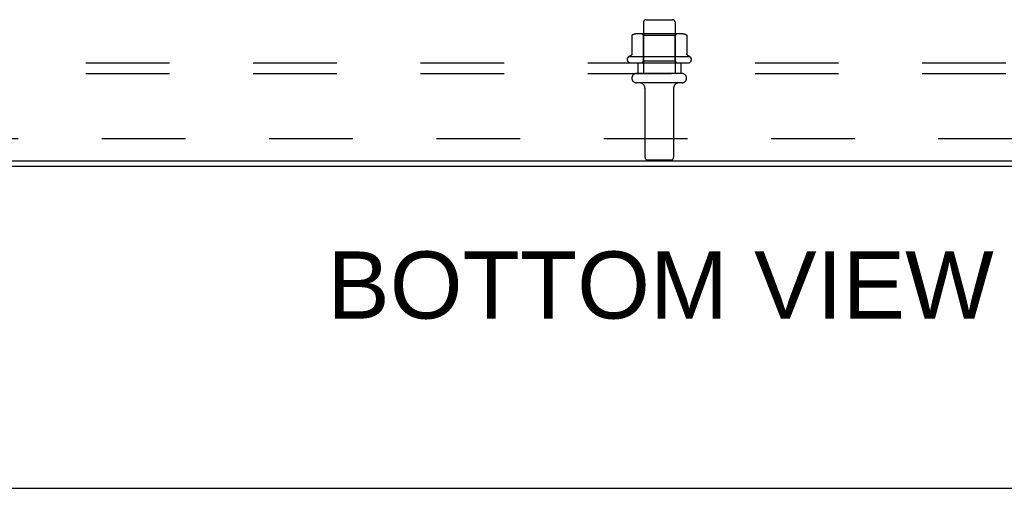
# Model space of a CAD drawing. Header units: inches. Extents: x 0 to 176, y 0 to 114.
# Tile 18 of 102: x 48.71 to 60.13, y 0 to 5.43. Entities that reach past the tile are written whole.
import ezdxf

# ---------------------------------------------------------------- set-up
doc = ezdxf.new("R2010")
doc.units = ezdxf.units.IN
doc.header["$LTSCALE"] = 9.696296
doc.header["$MEASUREMENT"] = 0
doc.linetypes.add('HIDDEN', pattern=[0.2, 0.1, -0.1])
doc.layers.get('0').update_dxf_attribs({"linetype": 'CONTINUOUS'})
for name, color, linetype in [('DEFAULT_2', 8, 'HIDDEN'), ('DIMENSIONS', 7, 'CONTINUOUS'), ('SUBPANEL', 7, 'CONTINUOUS')]:
    doc.layers.add(name, color=color, linetype=linetype)
doc.styles.get("Standard").update_dxf_attribs({"font": 'arial.ttf'})

msp = doc.modelspace()

# ---------------------------------------------------------------- linework, layer by layer
at = {"color": 3, "linetype": 'Continuous'}
for p, q in [((38.249, 3.792), (74.003, 3.792)), ((74.051, 3.729), (38.271, 3.729))]:
    msp.add_line(p, q, dxfattribs=at)
at = {"color": 7, "linetype": 'Continuous'}
msp.add_line((0, 0), (176.296, 0), dxfattribs=at)
at = {"layer": 'DEFAULT_2', "color": 8, "linetype": 'HIDDEN'}
for p, q in [((55.943, 5.399), (55.943, 4.804)), ((55.973, 5.429), (56.279, 5.429)), ((56.309, 5.399), (56.309, 4.804)), ((56.381, 5.265), (55.87, 5.265)), ((55.942, 5.245), (55.922, 5.265)), ((56.309, 5.245), (56.329, 5.265)), ((55.807, 5.243), (55.807, 5.025)), ((56.309, 5.245), (55.942, 5.245)), ((55.942, 4.949), (55.942, 5.245)), ((56.309, 4.949), (56.309, 5.245)), ((56.445, 5.243), (56.445, 5.025)), ((56.482, 4.999), (55.77, 4.999)), ((55.792, 4.929), (56.46, 4.929)), ((55.942, 4.949), (55.922, 4.929)), ((56.309, 4.949), (55.942, 4.949)), ((56.309, 4.949), (56.329, 4.929)), ((56.39, 4.804), (55.861, 4.804)), ((56.39, 4.698), (55.861, 4.698)), ((55.96, 4.635), (55.96, 3.834)), ((56.292, 4.635), (56.292, 3.834)), ((55.99, 3.804), (56.262, 3.804))]:
    msp.add_line(p, q, dxfattribs=at)
for points in [[(55.813, 5.252), (55.811, 5.252), (55.81, 5.251), (55.809, 5.249), (55.808, 5.248), (55.807, 5.246), (55.807, 5.245), (55.807, 5.243)], [(56.439, 5.252), (56.44, 5.252), (56.441, 5.251), (56.443, 5.249), (56.444, 5.248), (56.444, 5.246), (56.445, 5.245), (56.445, 5.243)], [(55.807, 5.025), (55.807, 5.024), (55.807, 5.023), (55.806, 5.022), (55.806, 5.021), (55.806, 5.02), (55.805, 5.02), (55.805, 5.019), (55.805, 5.019), (55.804, 5.018), (55.804, 5.018), (55.804, 5.018), (55.803, 5.017), (55.803, 5.017), (55.803, 5.017), (55.802, 5.017), (55.802, 5.017), (55.802, 5.016), (55.802, 5.016)], [(56.45, 5.016), (56.45, 5.016), (56.449, 5.017), (56.449, 5.017), (56.449, 5.017), (56.449, 5.017), (56.448, 5.017), (56.448, 5.018), (56.448, 5.018), (56.447, 5.018), (56.447, 5.019), (56.447, 5.019), (56.446, 5.02), (56.446, 5.02), (56.446, 5.021), (56.445, 5.022), (56.445, 5.023), (56.445, 5.024), (56.445, 5.025)]]:
    msp.add_lwpolyline(points, dxfattribs=at)
for centre, radius, start, end in [((55.973, 5.399), 0.03, 90, 180), ((56.279, 5.399), 0.03, 0, 90), ((55.87, 5.123), 0.141, 90, 113.95), ((56.381, 5.123), 0.141, 66.05, 90), ((55.792, 4.967), 0.0384, 124.4497, 270), ((56.126, 4.398), 0.698, 117.6814, 120.6631), ((56.126, 4.398), 0.698, 59.3369, 62.3186), ((56.46, 4.967), 0.0384, 270, 55.5503), ((55.861, 4.751), 0.053, 90, 270), ((56.39, 4.751), 0.053, 270, 90), ((55.897, 4.635), 0.0625, 0, 90), ((56.354, 4.635), 0.0625, 90, 180), ((55.99, 3.834), 0.03, 180, 270), ((56.262, 3.834), 0.03, 270, 360)]:
    msp.add_arc(centre, radius, start, end, dxfattribs=at)
at = {"layer": 'SUBPANEL', "color": 8, "linetype": 'HIDDEN'}
for p, q in [((39.782, 4.929), (72.47, 4.929)), ((55.876, 4.929), (55.876, 4.804)), ((56.376, 4.929), (56.376, 4.804)), ((39.782, 4.804), (72.47, 4.804)), ((41.907, 4.054), (70.345, 4.054))]:
    msp.add_line(p, q, dxfattribs=at)

# ---------------------------------------------------------------- texts
at = {"layer": 'DIMENSIONS', "color": 2, "linetype": 'Continuous', "insert": (56.139, 2.744), "char_height": 0.77778, "width": 7.70838, "attachment_point": 2, "line_spacing_factor": 0.9}
msp.add_mtext('BOTTOM VIEW', dxfattribs=at)

doc.saveas('drawing.dxf')
